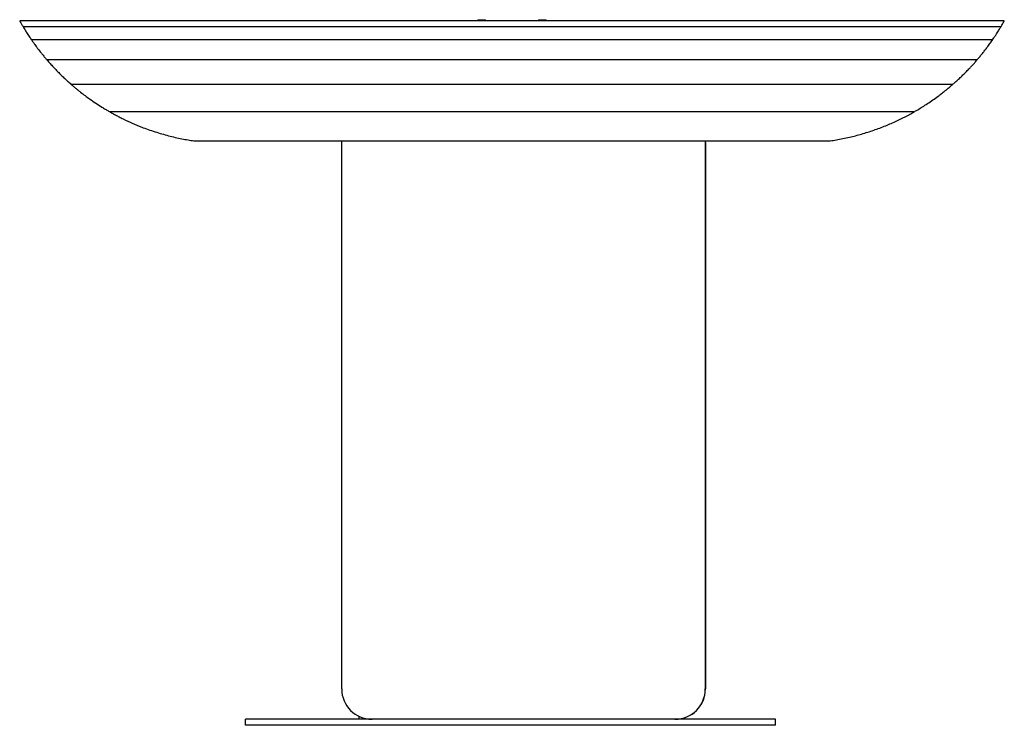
# Paper-space layout '_Posterior' of a CAD drawing. Header units: millimetres. Extents: x -270 to 380, y -245 to 221.
import ezdxf

# ---------------------------------------------------------------- set-up
doc = ezdxf.new("R2010")
doc.units = ezdxf.units.MM

psp = doc.layouts.new('_Posterior')

# ---------------------------------------------------------------- linework, layer by layer
at = {"color": 7, "linetype": 'Continuous', "lineweight": 25}
for p, q in [((380.06, 220.21), (-269.87, 220.21)), ((377.8, 216.31), (-267.61, 216.31)), ((32.6, 220.94), (32.6, 220.21)), ((32.6, 220.94), (37.6, 220.94)), ((37.6, 220.21), (37.6, 220.94)), ((72.6, 220.94), (72.6, 220.21)), ((72.6, 220.94), (77.6, 220.94)), ((77.6, 220.21), (77.6, 220.94)), ((372.27, 207.66), (-262.05, 207.66)), ((362.08, 194.44), (-251.85, 194.44)), ((345.8, 178.07), (-235.66, 178.07)), ((320.38, 160.01), (-210.19, 160.01)), ((-154.9, 140.94), (265.1, 140.94)), ((-57.31, 139.01), (-57.21, 140.94)), ((-57.31, -220.99), (-57.31, 139.01)), ((182.6, 140.94), (182.69, 139.01)), ((182.69, 139.01), (182.69, -220.99)), ((182.71, 140.94), (182.8, 139.01)), ((182.8, 139.01), (182.8, -220.99)), ((-45.9, -239.05), (-45.9, -240.99)), ((-120.9, -244.99), (-120.9, -240.99)), ((229.1, -240.99), (-120.9, -240.99)), ((229.1, -244.99), (-120.9, -244.99)), ((229.1, -244.99), (229.1, -240.99))]:
    psp.add_line(p, q, dxfattribs=at)
for centre, start, end in [((-37.31, -220.99), 180, 270), ((162.69, -220.99), 270, 0), ((162.8, -220.99), 270, 0)]:
    psp.add_arc(centre, 20, start, end, dxfattribs=at)
for points, knots in [([(-269.87, 220.15), (-269.85, 220.11), (-269.81, 220.03), (-269.15, 218.87), (-268.39, 217.53), (-267.75, 216.49), (-267.59, 216.21)], [0, 0, 0, 0, 0.2588803, 0.5628414, 0.8838925, 1, 1, 1, 1]), ([(-267.61, 216.25), (-267.63, 216.27), (-267.71, 216.41), (-267.36, 215.81), (-266.58, 214.53), (-265.27, 212.44), (-263.72, 210.03), (-262.54, 208.31), (-262.02, 207.57)], [0, 0, 0, 0, 0.033893, 0.21564, 0.399308, 0.598678, 0.825374, 1, 1, 1, 1]), ([(372.22, 207.55), (372.52, 207.99), (373.28, 209.09), (374.67, 211.18), (375.95, 213.19), (376.88, 214.7), (377.52, 215.77), (377.9, 216.4), (377.82, 216.26), (377.8, 216.24)], [0, 0, 0, 0, 0.102193, 0.259059, 0.501992, 0.624802, 0.747483, 0.957044, 1, 1, 1, 1]), ([(377.78, 216.21), (377.9, 216.41), (378.52, 217.44), (379.37, 218.92), (380.05, 220.11), (380.04, 220.1), (380.04, 220.1)], [0, 0, 0, 0, 0.082856, 0.437618, 0.793811, 1, 1, 1, 1]), ([(-262.05, 207.58), (-262.04, 207.57), (-262.02, 207.54), (-261.36, 206.59), (-260.21, 204.97), (-258.49, 202.6), (-256.59, 200.12), (-254.79, 197.86), (-253.3, 196.04), (-252.32, 194.9), (-251.84, 194.34)], [0, 0, 0, 0, 0.095071, 0.217996, 0.349555, 0.500328, 0.679838, 0.787298, 0.894785, 1, 1, 1, 1]), ([(362.02, 194.33), (362.3, 194.65), (363.1, 195.58), (364.46, 197.22), (366.08, 199.23), (367.68, 201.29), (369.37, 203.54), (370.9, 205.65), (371.94, 207.14), (372.37, 207.76), (372.28, 207.63), (372.27, 207.61)], [0, 0, 0, 0, 0.061451, 0.175732, 0.289995, 0.413344, 0.536521, 0.701745, 0.841648, 0.982151, 1, 1, 1, 1]), ([(-251.85, 194.35), (-251.87, 194.37), (-251.91, 194.42), (-251.35, 193.76), (-250.42, 192.69), (-249.29, 191.43), (-248.03, 190.05), (-246.49, 188.41), (-244.57, 186.41), (-242.4, 184.25), (-240.04, 181.99), (-237.71, 179.85), (-236.28, 178.6), (-235.57, 177.98)], [0, 0, 0, 0, 0.0465367, 0.1334076, 0.2257782, 0.2938402, 0.3619906, 0.453139, 0.5443999, 0.658498, 0.7726429, 0.8876746, 1, 1, 1, 1]), ([(345.82, 178.02), (345.86, 178.06), (346.41, 178.53), (347.78, 179.75), (349.86, 181.65), (352.19, 183.86), (354.5, 186.15), (356.5, 188.2), (358.13, 189.95), (359.67, 191.63), (361.04, 193.18), (361.99, 194.28), (362.05, 194.35), (362.08, 194.39)], [0, 0, 0, 0, 0.0082546, 0.095078, 0.2075759, 0.3201387, 0.4340687, 0.547871, 0.6249148, 0.7018677, 0.8209351, 0.9183275, 1, 1, 1, 1]), ([(-235.66, 178.05), (-235.62, 178.01), (-235.54, 177.95), (-234.63, 177.16), (-233.2, 175.95), (-231.41, 174.48), (-229.34, 172.82), (-226.76, 170.84), (-223.4, 168.38), (-219.63, 165.79), (-216.15, 163.54), (-213.37, 161.84), (-211.48, 160.72), (-210.5, 160.17), (-210.13, 159.96)], [0, 0, 0, 0, 0.05452, 0.113356, 0.201028, 0.266168, 0.33143, 0.433057, 0.534851, 0.668752, 0.802609, 0.877681, 0.952634, 1, 1, 1, 1]), ([(320.19, 159.88), (320.48, 160.05), (321.31, 160.51), (323.31, 161.69), (326.07, 163.37), (329.43, 165.53), (332.89, 167.89), (336.03, 170.15), (338.7, 172.18), (340.7, 173.75), (342.35, 175.08), (343.84, 176.32), (345.08, 177.38), (345.83, 178.03), (345.81, 178.01), (345.8, 178)], [0, 0, 0, 0, 0.038019, 0.104959, 0.211851, 0.318919, 0.434443, 0.549888, 0.629245, 0.708499, 0.764527, 0.820466, 0.899302, 0.96281, 1, 1, 1, 1]), ([(-210.19, 159.98), (-210.2, 159.99), (-210.29, 160.04), (-209.89, 159.81), (-208.79, 159.19), (-206.73, 158.06), (-204.17, 156.72), (-200.49, 154.87), (-195.54, 152.57), (-188.54, 149.67), (-180.55, 146.83), (-171.64, 144.24), (-164.38, 142.58), (-158.73, 141.53), (-156.18, 141.13), (-154.9, 140.94)], [0, 0, 0, 0, 0.004388, 0.030468, 0.064437, 0.117182, 0.166395, 0.215736, 0.320296, 0.425133, 0.571954, 0.719282, 0.866271, 0.933252, 1, 1, 1, 1]), ([(265.1, 140.94), (266.46, 141.15), (269.18, 141.57), (273.52, 142.39), (279.1, 143.6), (285.9, 145.37), (293.9, 147.9), (300.43, 150.35), (305.46, 152.48), (309.07, 154.11), (312.59, 155.82), (315.45, 157.28), (317.6, 158.43), (319.04, 159.22), (320.02, 159.78), (320.48, 160.04), (320.39, 159.99), (320.38, 159.98)], [0, 0, 0, 0, 0.071462, 0.14337, 0.215287, 0.347731, 0.480392, 0.612589, 0.675076, 0.737533, 0.80059, 0.863459, 0.898719, 0.933831, 0.964153, 0.994717, 1, 1, 1, 1])]:
    psp.add_open_spline(points, degree=3, knots=knots, dxfattribs=at)

doc.saveas('drawing.dxf')
